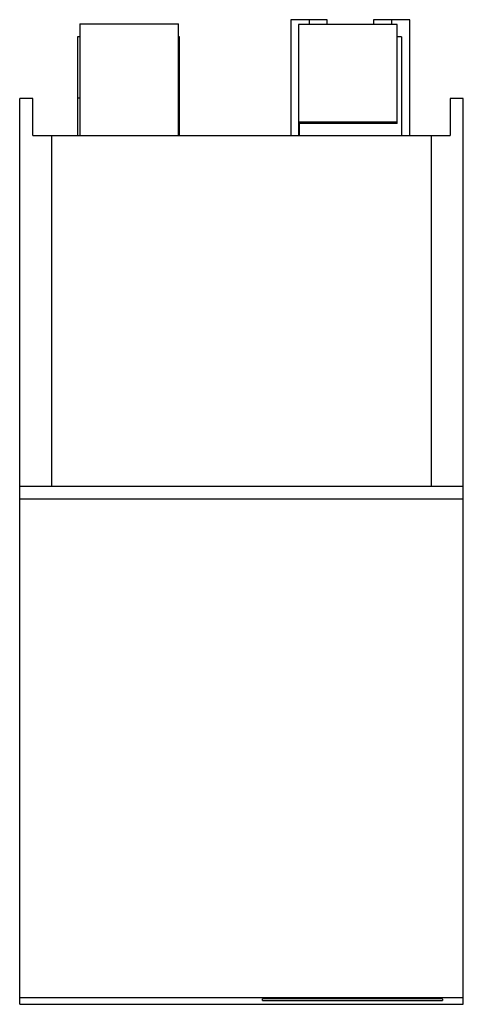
# Model space of a CAD drawing. Header units: millimetres. Extents: x 15.1 to 51.1, y 6.9 to 86.8.
import ezdxf

# ---------------------------------------------------------------- set-up
doc = ezdxf.new("R2010")
doc.units = ezdxf.units.MM
doc.header["$LTSCALE"] = 6.08176
doc.layers.get('0').update_dxf_attribs({"linetype": 'CONTINUOUS'})

msp = doc.modelspace()

# ---------------------------------------------------------------- linework, layer by layer
at = {"color": 7, "linetype": 'Continuous'}
for p, q in [((19.979, 86.523), (19.979, 77.448)), ((19.979, 86.523), (27.979, 86.523)), ((27.979, 77.448), (27.979, 86.523)), ((37.102, 86.848), (37.102, 77.448)), ((40.056, 86.848), (37.102, 86.848)), ((37.729, 86.448), (37.729, 77.448)), ((45.729, 86.448), (37.729, 86.448)), ((38.579, 86.848), (38.579, 86.448)), ((40.056, 86.448), (40.056, 86.848)), ((43.802, 86.848), (43.802, 86.448)), ((46.756, 86.848), (43.802, 86.848)), ((45.279, 86.848), (45.279, 86.448)), ((45.729, 78.432), (45.729, 86.448)), ((46.756, 77.448), (46.756, 86.848)), ((19.781, 85.448), (19.781, 77.448)), ((19.979, 85.448), (19.781, 85.448)), ((28.079, 85.448), (27.979, 85.448)), ((28.079, 77.448), (28.079, 85.448)), ((46.077, 85.448), (45.729, 85.448)), ((46.077, 85.448), (46.077, 77.448)), ((15.099, 6.909), (15.099, 80.448)), ((16.174, 80.448), (15.099, 80.448)), ((16.174, 77.448), (16.174, 80.448)), ((19.979, 80.479), (19.781, 80.479)), ((28.079, 80.492), (27.979, 80.491)), ((50.024, 80.448), (50.024, 77.448)), ((51.099, 80.448), (50.024, 80.448)), ((51.099, 6.909), (51.099, 80.448)), ((45.729, 78.53), (37.729, 78.53)), ((45.729, 78.432), (37.729, 78.432)), ((37.779, 78.432), (37.779, 77.448)), ((16.174, 77.448), (50.024, 77.448)), ((17.711, 48.948), (17.711, 77.448)), ((48.487, 77.448), (48.487, 48.948)), ((51.099, 48.948), (15.099, 48.948)), ((51.099, 47.927), (15.099, 47.927)), ((15.099, 7.474), (51.099, 7.474)), ((34.795, 7.215), (49.403, 7.215)), ((49.397, 7.353), (34.801, 7.353)), ((15.099, 6.909), (51.099, 6.909))]:
    msp.add_line(p, q, dxfattribs=at)
for points, knots in [([(34.795, 7.215), (34.795, 7.226), (34.797, 7.245), (34.798, 7.273), (34.797, 7.308), (34.8, 7.335), (34.801, 7.353)], [0, 0, 0, 0, 0.232883, 0.414754, 0.603089, 1, 1, 1, 1]), ([(49.397, 7.353), (49.398, 7.341), (49.4, 7.32), (49.401, 7.29), (49.4, 7.264), (49.401, 7.239), (49.403, 7.223), (49.403, 7.215)], [0, 0, 0, 0, 0.267666, 0.460407, 0.646568, 0.826437, 1, 1, 1, 1])]:
    msp.add_open_spline(points, degree=3, knots=knots, dxfattribs=at)

doc.saveas('drawing.dxf')
